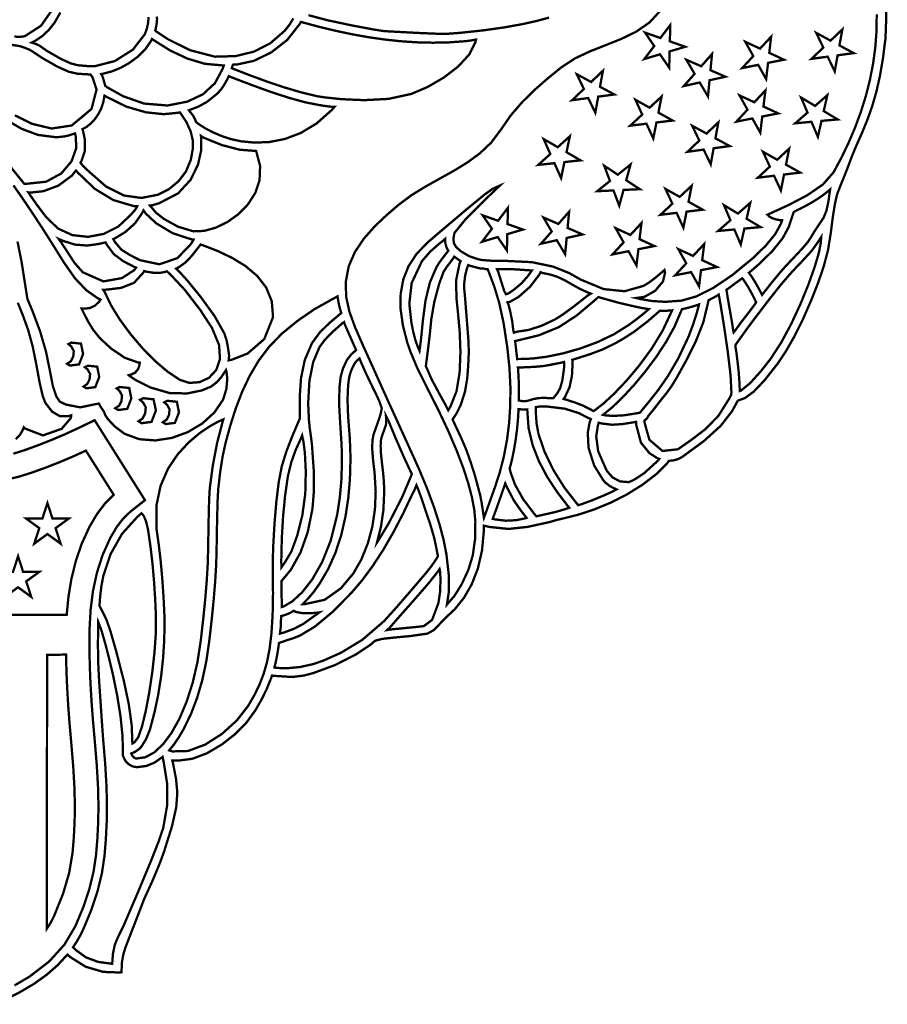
# Model space of a CAD drawing. Extents: x 11.8 to 36.4, y 8.1 to 25.8.
# Tile 5 of 6: x 25.8 to 35, y 8.9 to 19.3. Entities that reach past the tile are written whole.
import ezdxf

# ---------------------------------------------------------------- set-up
doc = ezdxf.new("R2010")
doc.units = 0
doc.header["$LTSCALE"] = 0.1
doc.layers.add('FOREGROUND', color=7, linetype='CONTINUOUS')

msp = doc.modelspace()

# ---------------------------------------------------------------- linework, layer by layer
at = {"layer": 'FOREGROUND', "linetype": 'CONTINUOUS', "const_width": 0.024547}
for points in [[(25.733642, 19.112643), (25.794344, 19.108504), (25.845276, 19.115993), (26.017675, 19.227767), (26.135811, 19.396137), (26.181692, 19.581883), (26.137321, 19.745782), (26.122289, 19.776479), (26.07972, 19.769112), (25.902883, 19.76428), (25.674528, 19.79511)], [(25.563439, 8.877941), (25.781004, 8.987272), (25.943948, 9.082885), (26.077591, 9.179014), (26.19522, 9.282015), (26.296834, 9.391889), (26.325849, 9.366462), (26.491164, 9.263328), (26.675506, 9.209005), (26.849452, 9.202264), (26.869623, 9.204763), (26.870928, 9.229539), (26.875054, 9.3115), (26.88843, 9.391299), (26.912553, 9.469407), (27.012554, 9.727481), (27.078554, 9.898), (27.110552, 9.981408), (27.202369, 10.182704), (27.272405, 10.350446), (27.321553, 10.484409), (27.405834, 10.753832), (27.450034, 10.95116), (27.461594, 11.106776), (27.447954, 11.251064), (27.416554, 11.414408), (27.408333, 11.448436), (27.477016, 11.4467), (27.621331, 11.465741), (27.774077, 11.522863), (27.935253, 11.618066), (28.076306, 11.728447), (28.194239, 11.848757), (28.289052, 11.978995), (28.353934, 12.092077), (28.4089, 12.204487), (28.45395, 12.316224), (28.464519, 12.346598), (28.491211, 12.343147), (28.68149, 12.331295), (28.803763, 12.346675), (28.901972, 12.372999), (29.134239, 12.458295), (29.358458, 12.572858), (29.507798, 12.672621), (29.557187, 12.715425), (29.632915, 12.73518), (29.777285, 12.75052), (29.930822, 12.764983), (30.113626, 12.791153), (30.182647, 12.830338), (30.245253, 12.896367), (30.294716, 12.949194), (30.402272, 13.04938), (30.498873, 13.170033), (30.58126, 13.312926), (30.646172, 13.479835), (30.690351, 13.672533), (30.710536, 13.892796), (30.710536, 13.892796), (30.709045, 13.933778), (30.772475, 13.919683), (30.969694, 13.899127), (31.171532, 13.920238), (31.404433, 13.971367), (31.439613, 13.981433), (31.477651, 13.992962), (31.545391, 14.008956), (31.711509, 14.050467), (31.883169, 14.106958), (32.056094, 14.178383), (32.226005, 14.2647), (32.388623, 14.365865), (32.539668, 14.481833), (32.570777, 14.512619), (32.61984, 14.562044), (32.650941, 14.591848), (32.67048, 14.620269), (32.711334, 14.623821), (32.756817, 14.634504), (32.79615, 14.652754), (32.823241, 14.670006), (33.0435, 14.831647), (33.21871, 14.990347), (33.339591, 15.145524), (33.40016, 15.25708), (33.473993, 15.28413), (33.477505, 15.285905), (33.570036, 15.35343), (33.684142, 15.473396), (33.819821, 15.645802), (33.910587, 15.780729), (34.000693, 15.938361), (34.090206, 16.118673), (34.179195, 16.321638), (34.251407, 16.504969), (34.311439, 16.679861), (34.357438, 16.856584), (34.387552, 17.045409), (34.407961, 17.207631), (34.42948, 17.339853), (34.452553, 17.441408), (34.46059, 17.463593), (34.47685, 17.50489), (34.501554, 17.56641), (34.558109, 17.706667), (34.604664, 17.831816), (34.648553, 17.939409), (34.715648, 18.089609), (34.774173, 18.232926), (34.824908, 18.37648), (34.868634, 18.527386), (34.90613, 18.692765), (34.938176, 18.879732), (34.965553, 19.095408), (34.972547, 19.29345), (34.970328, 19.517431)], [(32.586413, 19.394362), (32.467775, 19.264018), (32.32613, 19.165541), (32.168839, 19.088508), (32.003261, 19.022496), (31.836757, 18.957082), (31.676687, 18.881845), (31.530413, 18.786362), (31.386996, 18.669684), (31.247702, 18.547901), (31.116117, 18.418558), (30.995826, 18.279197), (30.890413, 18.127362), (30.788243, 17.990656), (30.666867, 17.875538), (30.531107, 17.776513), (30.385789, 17.688083), (30.235736, 17.60475), (30.085773, 17.521017), (29.940724, 17.431387), (29.805413, 17.330362), (29.676257, 17.219056), (29.551256, 17.100567), (29.438068, 16.972762), (29.344351, 16.833509), (29.277765, 16.680676), (29.245966, 16.512132), (29.250677, 16.356028), (29.284396, 16.201829), (29.344104, 16.036505), (29.426782, 15.847026), (29.529413, 15.620362), (29.611917, 15.436674), (29.692405, 15.258938), (29.770541, 15.087346), (29.845989, 14.92209), (29.918413, 14.763362), (30.021005, 14.536992), (30.10882, 14.325066), (30.181913, 14.127862), (30.240339, 13.945659), (30.284154, 13.778733), (30.313413, 13.627362), (30.313413, 13.627362), (30.33782, 13.413547), (30.339339, 13.23751), (30.318413, 13.098362), (30.398746, 13.191325), (30.473746, 13.312066), (30.543413, 13.460362), (30.591809, 13.61716), (30.616427, 13.79018), (30.619413, 13.980362), (30.608413, 14.099803), (30.583228, 14.234707), (30.543596, 14.385109), (30.489255, 14.551043), (30.419945, 14.732542), (30.335404, 14.929643), (30.235371, 15.142377), (30.119585, 15.370781), (30.002856, 15.605771), (29.932542, 15.773279), (29.899455, 15.868113), (29.851819, 16.052401), (29.827422, 16.225649), (29.828049, 16.388086), (29.855479, 16.539945), (29.911495, 16.681457), (29.997879, 16.812852), (30.116413, 16.934362), (30.116413, 16.934362), (30.218413, 17.022362), (30.52579, 17.282012), (30.719248, 17.440992), (30.800778, 17.499347), (30.879052, 17.534431), (30.799413, 17.458362), (30.694339, 17.35751), (30.507487, 17.168214), (30.398413, 17.033362), (30.386736, 16.974107), (30.392392, 16.923963), (30.416413, 16.882362), (30.469669, 16.836637), (30.555286, 16.786499), (30.661413, 16.751362), (30.700502, 16.745808), (30.79253, 16.738765), (30.938413, 16.737362), (31.2195, 16.723567), (31.444345, 16.676353), (31.615413, 16.607362), (31.735412, 16.539362), (31.978931, 16.438658), (32.200894, 16.415732), (32.400413, 16.472362), (32.458218, 16.507044), (32.525791, 16.557242), (32.603134, 16.622955), (32.622413, 16.640362), (32.629443, 16.611913), (32.607435, 16.517754), (32.523564, 16.419682), (32.40994, 16.356036), (32.323619, 16.344437), (32.378155, 16.331852), (32.488278, 16.312525), (32.633279, 16.303567), (32.804413, 16.316362), (32.962303, 16.361472), (33.140538, 16.450737), (33.33921, 16.584815), (33.558413, 16.764362), (33.698176, 16.8998), (33.797807, 17.022091), (33.857625, 17.131394), (33.869413, 17.167362), (33.840327, 17.169691), (33.795186, 17.178991), (33.758492, 17.192689), (33.733272, 17.208101), (33.713988, 17.226057), (33.754604, 17.244244), (33.945369, 17.331781), (34.137239, 17.432488), (34.302993, 17.546853), (34.415413, 17.675362), (34.498657, 17.830389), (34.57491, 17.988797), (34.643666, 18.150333), (34.704417, 18.314743), (34.756656, 18.481774), (34.799876, 18.651172), (34.833569, 18.822683), (34.857227, 18.996054), (34.870344, 19.171031), (34.872413, 19.347362)], [(27.156694, 19.319546), (27.151532, 19.25346), (27.136421, 19.189777), (27.117926, 19.138358), (26.991052, 18.974184), (26.799238, 18.853098), (26.585697, 18.798257), (26.526949, 18.79843), (26.468335, 18.80352), (26.40972, 18.808609), (26.332944, 18.827858), (26.223012, 18.878522), (26.079926, 18.960603), (26.041864, 18.987414), (26.003996, 19.014535), (25.962292, 19.034575), (25.917688, 19.048499), (25.930844, 19.054745), (25.943815, 19.061333), (25.956603, 19.068262), (26.031907, 19.118945), (26.100115, 19.182797), (26.161228, 19.259819), (26.22264, 19.367793)], [(27.243058, 19.32375), (27.246666, 19.300574), (27.244114, 19.263976), (27.238958, 19.226818), (27.231227, 19.190342), (27.227675, 19.177107), (27.23982, 19.165316), (27.362203, 19.083904), (27.597512, 18.967721), (27.86082, 18.899317), (28.078492, 18.905551), (28.273945, 18.952942), (28.447086, 19.04177), (28.59782, 19.172316), (28.651281, 19.238949), (28.690811, 19.305348)], [(28.851023, 19.338913), (29.053074, 19.285181), (29.309153, 19.230721), (29.536746, 19.188103), (29.653337, 19.169897), (30.008644, 19.150998), (30.214091, 19.142407), (30.339739, 19.14298), (30.45565, 19.151571), (30.706378, 19.178425), (30.925979, 19.209542), (31.114694, 19.243398), (31.272764, 19.278467), (31.40043, 19.313226)], [(25.740227, 18.278476), (25.920723, 18.188732), (26.129491, 18.13878), (26.342435, 18.170764), (26.552065, 18.345616), (26.605472, 18.550912), (26.560435, 18.685764), (26.540435, 18.710764), (26.404435, 18.718764), (26.309065, 18.74069), (26.184805, 18.796838), (26.031435, 18.884764), (25.917435, 18.960764), (25.886842, 18.976838), (25.845361, 18.993357), (25.793435, 19.010764), (25.65866, 19.032932)], [(25.650545, 18.229741), (25.812292, 18.135292), (25.984673, 18.071003), (26.169597, 18.047265), (26.221358, 18.049528), (26.271462, 18.056317), (26.319907, 18.067633), (26.376953, 18.087646), (26.383646, 18.066767), (26.39153, 17.933644), (26.340127, 17.790749), (26.232191, 17.663033), (26.070475, 17.575445), (25.85773, 17.552936), (25.837948, 17.554465), (25.81313, 17.585608), (25.686788, 17.743207)], [(25.76818, 16.941907), (25.81168, 16.72407), (25.852112, 16.466257), (25.873112, 16.334257), (25.925112, 16.210257), (26.007408, 15.990998), (26.070149, 15.775517), (26.113112, 15.564257), (26.142741, 15.411591), (26.177482, 15.305591), (26.217111, 15.246257), (26.28126, 15.215998), (26.432297, 15.186183), (26.629112, 15.227257), (26.639371, 15.209665), (26.647852, 15.195183), (26.654111, 15.184257), (26.683112, 15.142257), (26.699112, 15.101257), (26.727556, 15.06048), (26.798001, 14.984368), (26.903112, 14.906257), (27.05829, 14.849012), (27.228249, 14.836094), (27.402913, 14.862727), (27.572208, 14.924135), (27.726056, 15.015543), (27.854383, 15.132176), (27.947112, 15.269257), (27.947112, 15.269257), (27.981263, 15.381013), (27.990792, 15.488319), (27.983308, 15.561236), (27.977333, 15.581551), (27.962993, 15.558846), (27.929741, 15.509557), (27.883362, 15.455794), (27.820784, 15.407077), (27.722315, 15.365951), (27.566986, 15.333816), (27.381112, 15.337257), (27.173912, 15.397805), (27.021901, 15.474642), (26.960112, 15.515257), (26.946755, 15.526779), (26.973602, 15.533844), (27.016394, 15.555755), (27.046371, 15.592406), (27.061209, 15.638406), (27.064112, 15.660257), (27.042839, 15.662427), (26.904426, 15.71163), (26.759173, 15.809476), (26.64056, 15.919219), (26.570422, 16.006608), (26.514807, 16.097211), (26.461704, 16.202048), (26.447112, 16.232257), (26.465926, 16.23105), (26.530662, 16.237054), (26.589109, 16.2631), (26.635214, 16.308562), (26.648112, 16.327257), (26.619121, 16.341104), (26.497635, 16.425907), (26.376671, 16.553742), (26.257112, 16.724257), (26.143068, 16.907957), (26.032909, 17.081039), (25.926593, 17.24348), (25.82408, 17.395253), (25.725329, 17.536336)], [(25.74914, 14.847951), (25.795563, 14.896971), (25.827333, 14.953865), (25.835112, 14.976257), (25.849436, 14.961666), (26.037387, 14.889304), (26.236336, 14.95959), (26.334407, 15.074783), (26.337112, 15.102257), (26.305696, 15.092202), (26.216673, 15.09292), (26.135425, 15.140389), (26.062112, 15.235257), (26.035075, 15.30785), (26.003815, 15.441331), (25.968112, 15.635257), (25.929852, 15.826887), (25.881371, 16.004294), (25.823112, 16.165257), (25.771111, 16.293257)], [(25.736076, 9.065257), (25.894667, 9.158194), (26.102065, 9.317929), (26.26416, 9.496058), (26.380954, 9.69258), (26.464209, 9.891758), (26.528535, 10.084072), (26.573932, 10.269523), (26.600401, 10.448111), (26.614522, 10.621963), (26.622994, 10.794433), (26.625818, 10.96552), (26.621256, 11.167044), (26.607567, 11.404095), (26.584753, 11.676676), (26.56746, 11.871717), (26.552748, 12.06697), (26.541229, 12.262407), (26.533517, 12.457997), (26.530222, 12.653711), (26.531958, 12.849519), (26.542886, 13.047529), (26.568132, 13.243958), (26.609909, 13.436985), (26.670433, 13.624789), (26.751919, 13.80555), (26.81891, 13.918934), (26.889718, 14.011085), (26.964345, 14.082002), (27.118726, 14.203635), (26.585317, 15.050133), (26.407848, 14.964857), (26.272893, 14.902604), (26.130858, 14.842139), (25.981742, 14.783464), (25.838526, 14.731668), (25.723154, 14.695238)], [(25.680347, 14.428205), (25.782714, 14.452435), (25.912679, 14.492917), (26.070241, 14.549652), (26.217408, 14.607442), (26.3582, 14.666993), (26.492618, 14.728303), (26.787537, 14.260281), (26.695303, 14.16848), (26.609642, 14.055631), (26.530556, 13.921733), (26.449574, 13.745246), (26.386518, 13.561775), (26.339819, 13.373192), (26.307912, 13.181372), (26.289228, 12.988189), (21.842745, 12.988189)]]:
    msp.add_lwpolyline(points, dxfattribs=at)
for points in [[(28.946684, 18.480045), (29.024395, 18.468323), (29.201508, 18.449525), (29.439187, 18.439095), (29.698594, 18.452472), (29.940893, 18.5051), (30.112413, 18.578044), (30.283933, 18.677532), (30.437693, 18.795548), (30.555933, 18.924076), (30.620893, 19.0551), (30.626468, 19.080901), (30.593855, 19.074727), (30.553352, 19.068207), (30.515883, 19.063471), (30.342831, 19.051144), (30.169946, 19.047353), (29.997343, 19.051541), (29.825139, 19.063151), (29.653452, 19.081629), (29.482398, 19.106416), (29.312094, 19.136957), (29.142657, 19.172697), (28.974204, 19.213078), (28.806851, 19.257544), (28.771195, 19.267448), (28.757329, 19.243677), (28.626194, 19.077095), (28.457683, 18.944961), (28.272106, 18.855217), (28.089773, 18.815807), (28.050861, 18.814878), (28.049101, 18.810041), (28.046624, 18.802319), (28.044477, 18.794699), (28.040746, 18.783435), (28.038767, 18.777937), (28.054599, 18.771121), (28.228118, 18.703105), (28.412214, 18.635724), (28.59876, 18.573243), (28.779626, 18.519929)], [(32.684871, 19.234389), (32.680681, 19.061718), (32.843267, 19.004162), (32.677888, 18.955266), (32.673697, 18.782596), (32.575643, 18.924253), (32.409984, 18.874798), (32.515022, 19.012264), (32.417247, 19.15448), (32.579833, 19.097203)], [(34.508414, 19.188687), (34.477405, 19.018811), (34.629375, 18.936946), (34.458129, 18.914035), (34.4274, 18.744158), (34.352532, 18.899506), (34.181286, 18.876316), (34.306438, 18.99562), (34.231571, 19.151527), (34.383541, 19.069383)], [(26.698461, 18.589391), (26.692727, 18.607555), (26.684653, 18.637404), (26.676392, 18.667096), (26.666392, 18.694744), (26.662944, 18.702111), (26.659182, 18.709102), (26.655067, 18.71567), (26.680935, 18.72035), (26.77119, 18.744727), (26.860456, 18.781459), (26.948733, 18.830546), (27.046092, 18.901662), (27.124034, 18.9802), (27.182559, 19.06616), (27.19297, 19.087188), (27.212765, 19.073215), (27.385389, 18.965088), (27.568236, 18.879198), (27.753741, 18.823887), (27.934343, 18.8075), (27.953623, 18.807364), (27.942725, 18.772851), (27.859836, 18.618628), (27.734489, 18.502098), (27.566914, 18.423356), (27.357343, 18.3825), (27.108229, 18.402895), (26.886344, 18.481288), (26.722075, 18.573043)], [(33.753787, 19.111436), (33.733394, 18.939883), (33.890113, 18.867518), (33.721102, 18.83399), (33.700709, 18.662437), (33.616343, 18.812755), (33.447053, 18.778947), (33.564383, 18.906075), (33.479738, 19.056952), (33.636457, 18.984587)], [(33.127144, 18.927915), (33.110942, 18.756083), (33.269337, 18.68735), (33.100885, 18.64991), (33.084682, 18.477798), (32.996684, 18.626161), (32.828232, 18.588442), (32.942489, 18.718084), (32.854771, 18.867006), (33.012887, 18.798273)], [(31.971414, 18.750687), (31.940405, 18.580811), (32.092375, 18.498946), (31.921129, 18.476035), (31.8904, 18.306158), (31.815532, 18.461506), (31.644286, 18.438316), (31.769438, 18.55762), (31.694571, 18.713527), (31.846541, 18.631383)], [(29.12783, 18.369456), (29.10031, 18.369456), (29.085416, 18.370428), (29.045888, 18.374646), (28.975441, 18.385335), (28.822071, 18.41515), (28.643812, 18.463854), (28.440441, 18.530335), (28.266803, 18.593454), (28.121039, 18.648219), (28.028624, 18.683923), (28.00671, 18.693784), (27.997944, 18.672965), (27.960298, 18.604897), (27.925818, 18.553386), (27.883989, 18.507512), (27.774958, 18.420089), (27.683214, 18.369919), (27.613347, 18.343154), (27.583289, 18.3318), (27.59652, 18.315261), (27.61431, 18.294505), (27.630978, 18.271384), (27.649446, 18.234219), (27.661023, 18.206102), (27.692448, 18.182947), (27.761039, 18.138559), (27.835525, 18.100466), (27.919035, 18.063865), (28.018601, 18.029369), (28.141377, 18.002551), (28.28266, 17.989406), (28.437746, 17.995933), (28.601932, 18.028127), (28.770513, 18.091985), (28.938787, 18.193506), (29.102049, 18.338685)], [(33.693342, 18.543459), (33.67239, 18.371627), (33.82883, 18.298982), (33.65954, 18.266013), (33.638867, 18.09446), (33.554781, 18.245058), (33.38549, 18.211529), (33.5031, 18.338378), (33.419013, 18.489255), (33.575453, 18.416611)], [(26.689887, 18.487004), (26.676169, 18.414304), (26.655632, 18.351668), (26.625441, 18.292996), (26.588255, 18.238724), (26.546777, 18.193356), (26.49614, 18.153456), (26.455788, 18.132725), (26.461971, 18.116236), (26.483071, 18.014203), (26.479958, 17.897651), (26.447543, 17.798813), (26.435176, 17.77614), (26.45196, 17.755528), (26.468382, 17.736632), (26.487118, 17.718643), (26.504962, 17.701054), (26.70595, 17.524478), (26.898118, 17.429066), (27.081424, 17.403763), (27.255822, 17.437517), (27.373328, 17.49674), (27.47511, 17.58177), (27.552189, 17.682408), (27.60474, 17.808131), (27.625586, 17.924384), (27.626356, 18.008748), (27.603529, 18.106164), (27.558218, 18.206412), (27.49818, 18.297492), (27.488484, 18.309832), (27.469092, 18.305425), (27.316577, 18.290662), (27.130694, 18.310059), (26.924278, 18.369449), (26.710161, 18.474664)], [(32.592647, 18.476884), (32.559124, 18.307287), (32.709977, 18.223187), (32.538452, 18.202791), (32.504929, 18.033194), (32.432576, 18.189659), (32.26105, 18.168983), (32.387878, 18.286611), (32.315246, 18.443356), (32.465819, 18.359256)], [(34.34928, 18.491946), (34.311008, 18.323467), (34.459067, 18.234896), (34.287262, 18.219529), (34.24899, 18.051049), (34.180827, 18.20975), (34.009023, 18.194103), (34.139203, 18.30782), (34.07104, 18.4668), (34.219379, 18.378229)], [(33.194414, 18.204687), (33.163405, 18.034811), (33.315375, 17.952946), (33.144129, 17.930035), (33.1134, 17.760158), (33.038532, 17.915506), (32.867286, 17.892316), (32.992438, 18.01162), (32.917571, 18.167527), (33.069541, 18.085383)], [(27.170518, 17.323039), (27.203059, 17.286241), (27.235583, 17.246837), (27.319879, 17.181319), (27.469953, 17.098689), (27.633583, 17.049837), (27.746624, 17.055054), (27.868949, 17.088904), (27.992361, 17.148689), (28.108661, 17.231708), (28.209653, 17.335262), (28.287138, 17.456652), (28.33292, 17.593177), (28.338801, 17.742139), (28.296583, 17.900837), (28.123182, 17.91414), (27.932867, 17.963702), (27.737467, 18.043004), (27.711964, 18.06066), (27.715887, 18.029272), (27.714905, 17.910108), (27.680983, 17.757722), (27.603019, 17.596845), (27.469914, 17.452208), (27.270568, 17.348542), (27.197983, 17.326962)], [(31.620951, 18.056849), (31.585472, 17.88781), (31.734928, 17.801754), (31.563403, 17.783593), (31.527925, 17.614555), (31.457247, 17.771858), (31.285443, 17.753418), (31.413668, 17.86937), (31.34327, 18.026953), (31.492726, 17.941176)], [(33.944647, 17.925884), (33.911124, 17.756287), (34.061977, 17.672187), (33.890452, 17.651791), (33.856929, 17.482194), (33.784576, 17.638659), (33.61305, 17.617983), (33.739878, 17.735611), (33.667246, 17.892356), (33.817819, 17.808256)], [(32.263876, 17.757753), (32.218062, 17.59123), (32.36221, 17.496233), (32.189847, 17.48841), (32.144032, 17.321886), (32.083132, 17.483101), (31.910769, 17.474998), (32.045698, 17.583127), (31.984798, 17.744901), (32.128947, 17.649904)], [(26.387769, 17.693693), (26.371279, 17.675142), (26.364374, 17.665826), (26.353815, 17.651594), (26.344484, 17.640102), (26.201098, 17.534263), (26.042598, 17.475144), (25.911635, 17.460779), (25.882778, 17.46284), (25.904889, 17.429299), (25.963945, 17.34394), (26.014076, 17.277331), (26.067348, 17.206316), (26.195799, 17.08075), (26.349077, 17.010119), (26.514958, 16.991685), (26.681217, 17.022707), (26.83563, 17.100445), (26.965971, 17.222159), (26.989426, 17.248908), (27.009882, 17.271404), (27.023386, 17.291651), (27.037119, 17.315192), (26.999845, 17.317154), (26.782099, 17.381476), (26.58626, 17.500749), (26.412503, 17.666897)], [(32.911647, 17.532884), (32.878124, 17.363287), (33.028977, 17.279187), (32.857452, 17.258791), (32.823929, 17.089194), (32.751576, 17.245659), (32.58005, 17.224983), (32.706878, 17.342611), (32.634246, 17.499356), (32.784819, 17.415256)], [(34.17081, 16.979066), (34.139434, 16.933581), (34.081234, 16.865388), (33.996208, 16.774485), (33.996017, 16.774286), (33.907744, 16.681455), (33.907382, 16.681065), (33.841748, 16.606546), (33.758321, 16.50518), (33.657101, 16.376969), (33.645557, 16.400313), (33.630966, 16.428641), (33.612978, 16.461973), (33.581402, 16.517236), (33.554199, 16.560814), (33.531368, 16.592707), (33.51757, 16.610858), (33.550676, 16.638601), (33.584165, 16.667297), (33.618036, 16.696945), (33.767228, 16.841749), (33.875049, 16.975689), (33.941501, 17.098764), (33.942387, 17.101042), (33.990535, 17.247951), (33.992846, 17.253574), (34.003883, 17.26139), (34.074308, 17.296118), (34.132149, 17.326338), (34.182746, 17.354841), (34.250278, 17.396634), (34.310634, 17.438648), (34.363811, 17.480884), (34.378629, 17.494085), (34.374923, 17.466621), (34.360366, 17.36671), (34.339531, 17.268143), (34.308896, 17.192705), (34.261546, 17.122602), (34.213814, 17.051759)], [(30.964872, 17.299389), (30.960681, 17.126718), (31.123267, 17.069162), (30.957888, 17.020266), (30.953697, 16.847596), (30.855643, 16.989253), (30.689984, 16.939798), (30.795022, 17.077264), (30.697247, 17.21948), (30.859833, 17.162203)], [(33.53228, 17.351946), (33.494008, 17.183467), (33.642067, 17.094896), (33.470262, 17.079529), (33.43199, 16.911049), (33.363827, 17.06975), (33.192023, 17.054103), (33.322203, 17.16782), (33.25404, 17.3268), (33.402379, 17.238229)], [(26.78357, 16.968634), (26.799998, 16.937146), (26.871141, 16.853877), (26.966858, 16.79486), (27.068176, 16.744218), (27.270177, 16.701365), (27.461262, 16.765578), (27.605753, 16.915588), (27.633734, 16.963157), (27.604985, 16.967264), (27.411408, 17.030372), (27.236831, 17.135835), (27.127195, 17.238331), (27.102553, 17.272557), (27.084755, 17.236962), (27.012464, 17.134574), (26.913278, 17.044719), (26.806843, 16.979586)], [(31.613144, 17.257915), (31.596942, 17.086083), (31.755337, 17.01735), (31.586885, 16.97991), (31.570682, 16.807798), (31.482684, 16.956161), (31.314232, 16.918442), (31.428489, 17.048084), (31.340771, 17.197006), (31.498887, 17.128273)], [(32.379787, 17.138436), (32.359394, 16.966883), (32.516113, 16.894518), (32.347102, 16.86099), (32.326709, 16.689437), (32.242343, 16.839755), (32.073053, 16.805947), (32.190383, 16.933075), (32.105738, 17.083953), (32.262457, 17.011587)], [(27.024453, 16.665333), (27.002117, 16.675486), (26.88937, 16.73341), (26.788834, 16.808551), (26.713773, 16.909004), (26.701589, 16.933372), (26.634579, 16.917127), (26.506441, 16.899697), (26.378305, 16.909494), (26.254859, 16.947586), (26.204094, 16.969922), (26.22643, 16.939463), (26.299479, 16.827927), (26.372056, 16.716049), (26.459949, 16.616599), (26.677987, 16.520034), (26.873872, 16.554721), (27.004147, 16.638936)], [(30.031806, 15.814085), (30.037803, 15.860137), (30.047784, 15.949378), (30.063635, 16.108186), (30.091922, 16.321005), (30.138057, 16.50954), (30.208635, 16.673186), (30.239016, 16.720951), (30.275829, 16.771286), (30.314049, 16.820592), (30.333288, 16.845175), (30.322599, 16.863345), (30.313465, 16.881856), (30.306232, 16.906375), (30.298016, 16.946714), (30.299085, 16.970229), (30.274502, 16.948852), (30.226766, 16.910827), (30.140432, 16.834249), (30.053253, 16.734017), (29.944628, 16.503188), (29.91961, 16.28186), (29.942095, 16.080959), (29.962313, 15.981072), (29.985315, 15.893606), (30.01264, 15.819562), (30.027699, 15.784625)], [(34.250453, 16.937148), (34.184873, 16.845485), (34.087123, 16.739188), (33.97333, 16.619822), (33.852671, 16.480334), (33.72392, 16.31712), (33.581386, 16.130216), (33.497348, 16.017474), (33.432945, 15.927838), (33.388457, 15.865206), (33.374828, 15.846277), (33.377099, 15.819776), (33.379085, 15.805357), (33.381842, 15.791595), (33.384386, 15.778216), (33.401328, 15.640326), (33.409511, 15.563609), (33.416204, 15.4769), (33.421015, 15.380617), (33.421772, 15.360173), (33.436916, 15.366231), (33.532038, 15.443676), (33.645512, 15.569529), (33.747386, 15.699216), (33.859997, 15.872047), (33.967026, 16.071001), (34.0645, 16.280878), (34.148446, 16.486475), (34.214889, 16.672592), (34.259855, 16.824028), (34.279373, 16.925581), (34.284239, 16.989254)], [(27.448008, 16.655245), (27.476966, 16.628628), (27.564832, 16.532633), (27.707468, 16.358097), (27.855772, 16.153544), (27.960646, 15.967496), (27.984118, 15.893579), (27.999124, 15.814756), (28.010526, 15.73385), (28.005275, 15.68397), (28.042029, 15.691846), (28.20532, 15.756119), (28.382424, 15.908896), (28.475604, 16.141389), (28.462314, 16.309846), (28.403377, 16.454695), (28.307758, 16.5781), (28.184423, 16.682226), (28.042336, 16.769239), (27.890463, 16.841305), (27.737767, 16.900589), (27.708156, 16.911164), (27.674316, 16.866748), (27.614472, 16.790608), (27.548233, 16.720495), (27.473388, 16.667935)], [(33.044342, 16.916459), (33.02339, 16.744627), (33.17983, 16.671982), (33.01054, 16.639013), (32.989867, 16.46746), (32.905781, 16.618058), (32.73649, 16.584529), (32.8541, 16.711378), (32.770013, 16.862255), (32.926453, 16.789611)], [(30.395328, 16.782196), (30.384601, 16.764644), (30.350173, 16.717027), (30.313458, 16.669459), (30.282211, 16.620323), (30.234603, 16.490498), (30.183838, 16.299695), (30.153249, 16.122562), (30.138464, 15.975199), (30.120492, 15.823278), (30.101239, 15.671508), (30.094984, 15.622751), (30.100835, 15.611049), (30.154954, 15.485246), (30.239057, 15.328747), (30.301223, 15.216273), (30.331936, 15.155539), (30.355902, 15.195481), (30.419992, 15.356918), (30.452876, 15.555582), (30.461611, 15.773235), (30.453256, 15.991641), (30.43487, 16.192562), (30.41929, 16.340351), (30.415645, 16.531538), (30.452272, 16.708877), (30.463381, 16.734428)], [(30.725252, 14.056866), (30.745122, 14.111765), (30.779923, 14.209182), (30.827015, 14.340379), (30.878988, 14.500348), (30.921621, 14.66696), (30.954516, 14.840362), (30.977276, 15.020701), (30.989503, 15.208125), (30.9908, 15.402781), (30.98077, 15.604816), (30.959015, 15.814379), (30.918274, 16.081872), (30.871693, 16.294162), (30.819905, 16.466697), (30.763543, 16.614927), (30.748721, 16.650747), (30.726487, 16.650747), (30.705103, 16.656309), (30.681714, 16.655953), (30.657317, 16.660629), (30.568384, 16.684097), (30.54368, 16.692743), (30.530093, 16.656923), (30.510665, 16.579093), (30.50106, 16.49438), (30.502014, 16.435378), (30.504903, 16.408416), (30.509125, 16.363675), (30.514015, 16.301379), (30.533751, 16.053931), (30.547453, 15.874766), (30.549856, 15.762651), (30.543804, 15.627064), (30.532969, 15.490229), (30.51033, 15.355041), (30.465028, 15.212057), (30.420147, 15.121329), (30.395459, 15.085772), (30.378166, 15.056127), (30.392001, 15.027654), (30.469957, 14.861364), (30.521236, 14.741818), (30.548014, 14.667378), (30.571314, 14.60099), (30.614589, 14.46579), (30.670904, 14.25573), (30.682529, 14.196813), (30.69382, 14.126425), (30.703019, 14.065512), (30.71043, 14.01734)], [(27.829535, 16.025653), (27.704065, 16.21789), (27.541636, 16.429537), (27.399362, 16.581219), (27.350716, 16.62775), (27.329566, 16.61929), (27.290718, 16.612607), (27.216199, 16.610267), (27.130753, 16.62352), (27.109603, 16.629865), (27.101143, 16.612945), (27.003001, 16.505169), (26.866882, 16.45163), (26.718323, 16.433167), (26.676022, 16.431052), (26.695057, 16.401442), (26.760048, 16.265218), (26.851517, 16.116939), (26.963221, 15.964689), (27.088918, 15.816551), (27.222365, 15.68061), (27.357318, 15.56495), (27.487535, 15.477653), (27.58988, 15.445254), (27.697599, 15.453114), (27.796771, 15.499216), (27.873472, 15.58154), (27.913781, 15.698066), (27.903776, 15.846777)], [(31.218229, 16.635992), (31.180474, 16.638089), (31.073854, 16.645557), (30.98895, 16.650523), (30.886822, 16.648577), (30.849067, 16.648577), (30.861652, 16.621309), (30.924577, 16.419948), (30.943455, 16.38429), (30.970722, 16.39268), (31.028752, 16.432819), (31.107002, 16.4979), (31.180474, 16.581456)], [(31.843288, 16.390583), (31.806901, 16.404414), (31.726508, 16.441276), (31.647571, 16.485603), (31.568514, 16.531116), (31.488413, 16.568587), (31.408777, 16.593938), (31.331495, 16.608724), (31.31052, 16.617114), (31.295837, 16.589846), (31.198648, 16.462592), (31.078424, 16.356418), (30.987503, 16.304584), (30.960235, 16.298292), (30.968625, 16.279414), (30.986795, 16.212333), (31.009755, 16.09963), (31.021063, 16.00464), (31.027355, 15.977372), (31.06523, 15.988056), (31.184144, 16.006052), (31.31849, 16.04947), (31.467901, 16.119414), (31.549372, 16.171831), (31.663233, 16.254948), (31.8089, 16.369546)], [(33.356434, 15.980127), (33.369764, 15.99568), (33.43737, 16.089683), (33.508782, 16.180967), (33.578613, 16.273405), (33.594166, 16.297845), (33.585252, 16.319447), (33.557362, 16.375508), (33.508563, 16.463538), (33.460831, 16.536808), (33.448097, 16.552877), (33.420158, 16.533535), (33.294631, 16.441412), (33.279803, 16.431976), (33.282445, 16.413887), (33.298266, 16.318663), (33.321706, 16.184482), (33.340462, 16.076106), (33.351355, 16.002254)], [(27.971328, 14.804368), (27.941439, 14.666522), (27.915924, 14.505179), (27.894783, 14.320341), (27.88841, 14.200569), (27.882546, 13.978707), (27.87719, 13.654754), (27.872625, 13.509562), (27.862582, 13.342437), (27.84706, 13.153379), (27.82606, 12.942388), (27.799582, 12.709464), (27.768572, 12.497385), (27.726062, 12.298603), (27.672053, 12.113117), (27.606544, 11.940928), (27.529536, 11.782036), (27.4792, 11.695716), (27.427661, 11.619739), (27.374919, 11.554107), (27.384354, 11.551193), (27.399686, 11.54632), (27.409139, 11.543452), (27.575268, 11.548054), (27.755937, 11.615207), (27.93387, 11.728333), (28.091789, 11.870852), (28.212417, 12.026186), (28.275984, 12.135768), (28.330209, 12.246024), (28.37538, 12.362223), (28.411786, 12.489632), (28.439715, 12.633518), (28.459454, 12.799149), (28.471292, 12.991792), (28.475517, 13.216715), (28.472417, 13.479186), (28.473065, 13.580575), (28.479269, 13.748964), (28.491417, 13.957686), (28.509899, 14.180075), (28.535102, 14.389464), (28.567417, 14.559186), (28.616671, 14.718408), (28.679012, 14.879372), (28.746635, 15.038284), (28.760417, 15.070186), (28.759636, 15.105343), (28.758756, 15.301898), (28.772441, 15.497887), (28.812168, 15.688315), (28.889417, 15.868186), (28.971238, 15.979578), (29.071541, 16.078248), (29.179417, 16.169186), (29.198858, 16.185091), (29.190644, 16.211103), (29.181332, 16.244531), (29.171818, 16.285151), (29.164633, 16.326101), (29.159157, 16.361695), (29.100174, 16.329672), (28.914656, 16.225672), (28.739359, 16.105537), (28.574417, 15.971186), (28.439698, 15.834729), (28.325301, 15.683974), (28.228745, 15.521454), (28.147551, 15.3497), (28.079237, 15.171246), (28.021322, 14.988625), (27.971328, 14.804368)], [(31.922805, 16.354797), (31.901845, 16.33459), (31.693681, 16.159439), (31.505638, 16.036565), (31.292146, 15.949297), (31.071403, 15.895569), (31.039856, 15.888921), (31.041975, 15.876739), (31.048166, 15.829103), (31.052594, 15.781425), (31.058818, 15.73406), (31.062631, 15.698252), (31.100768, 15.698403), (31.227687, 15.703176), (31.380327, 15.72311), (31.550525, 15.758412), (31.730121, 15.809288), (31.910953, 15.875947), (32.084861, 15.958594), (32.243682, 16.057439), (32.332132, 16.123151), (32.398188, 16.175584), (32.438983, 16.210196), (32.45786, 16.226976), (32.401734, 16.235064), (32.31731, 16.252272), (32.142565, 16.292607), (31.952441, 16.345313)], [(33.197967, 16.380313), (33.18507, 16.37081), (33.161695, 16.357785), (33.124508, 16.338553), (33.098187, 16.324653), (33.090042, 16.319902), (33.087327, 16.302932), (33.034891, 16.087297), (32.955139, 15.884301), (32.856948, 15.688217), (32.749195, 15.493317), (32.70124, 15.415231), (32.645229, 15.336977), (32.58394, 15.261558), (32.495267, 15.146686), (32.473767, 15.122429), (32.453032, 15.096584), (32.438839, 15.070105), (32.410625, 15.045921), (32.41264, 15.023753), (32.463287, 14.843304), (32.602303, 14.724304), (32.766146, 14.742612), (32.903884, 14.838569), (33.052549, 14.951972), (33.194341, 15.095471), (33.311462, 15.281711), (33.331067, 15.31963), (33.33248, 15.348831), (33.323492, 15.528988), (33.293157, 15.782872), (33.254204, 16.048264), (33.219362, 16.262947), (33.201361, 16.364701)], [(31.971849, 15.107433), (31.993503, 15.102236), (32.072934, 15.095452), (32.194071, 15.102207), (32.339898, 15.125068), (32.362353, 15.129279), (32.374984, 15.144716), (32.458666, 15.245411), (32.554972, 15.366925), (32.659711, 15.516975), (32.768692, 15.70328), (32.877724, 15.933555), (32.924688, 16.057997), (32.963535, 16.178573), (32.984386, 16.255091), (32.988717, 16.275879), (32.963598, 16.267217), (32.923533, 16.25467), (32.872727, 16.24057), (32.825013, 16.229106), (32.808556, 16.225642), (32.798162, 16.201389), (32.730149, 16.041563), (32.64007, 15.87877), (32.534289, 15.71807), (32.419171, 15.564522), (32.301082, 15.423184), (32.186387, 15.299116), (32.08145, 15.197376), (31.992636, 15.123024)], [(32.704422, 16.213607), (32.689451, 16.212277), (32.655561, 16.210056), (32.621611, 16.209249), (32.587646, 16.209615), (32.574671, 16.209948), (32.559699, 16.196307), (32.447484, 16.098567), (32.304244, 15.988718), (32.192071, 15.9161), (32.101283, 15.864106), (31.96824, 15.799544), (31.827273, 15.746634), (31.688072, 15.702598), (31.646122, 15.690013), (31.650317, 15.660648), (31.642984, 15.520143), (31.616907, 15.398197), (31.570426, 15.298334), (31.554484, 15.275567), (31.585294, 15.266315), (31.677703, 15.236779), (31.763129, 15.20339), (31.845386, 15.161439), (31.870556, 15.146757), (31.895726, 15.163537), (31.979377, 15.228786), (32.090646, 15.3319), (32.219158, 15.466694), (32.354535, 15.626983), (32.486402, 15.806582), (32.604383, 15.999305), (32.698101, 16.198969)], [(28.568588, 13.072785), (28.568804, 13.098651), (28.567915, 13.140357), (28.566528, 13.182867), (28.565806, 13.226548), (28.565806, 13.22714), (28.564244, 13.345917), (28.664588, 13.466786), (28.767291, 13.650526), (28.843551, 13.866045), (28.893588, 14.113785), (28.908551, 14.296872), (28.906911, 14.522128), (28.887874, 14.792548), (28.876943, 14.881208), (28.863959, 14.97142), (28.855808, 15.055118), (28.847994, 15.231811), (28.861303, 15.46854), (28.901092, 15.665666), (28.96736, 15.823188), (29.019739, 15.895619), (29.100875, 15.980312), (29.212674, 16.079136), (29.228977, 16.089259), (29.237191, 16.061879), (29.343975, 15.819561), (29.355588, 15.791785), (29.337974, 15.77674), (29.307588, 15.750785), (29.25749, 15.68591), (29.216756, 15.59775), (29.192588, 15.511785), (29.179355, 15.394559), (29.175805, 15.217728), (29.189588, 14.979786), (29.202372, 14.784289), (29.2057, 14.593737), (29.199236, 14.408033), (29.182644, 14.227081), (29.155588, 14.050785), (29.086794, 13.775682), (28.995858, 13.547784), (28.892003, 13.365767), (28.784453, 13.228306), (28.682432, 13.134077), (28.595163, 13.081756)], [(26.293152, 15.647444), (26.33403, 15.674884), (26.358556, 15.723794), (26.364416, 15.782963), (26.337747, 15.831158), (26.308223, 15.855805), (26.340599, 15.871942), (26.440748, 15.861133), (26.463076, 15.751455), (26.420191, 15.641249), (26.324701, 15.628853)], [(26.467201, 15.406515), (26.507362, 15.433548), (26.531459, 15.481733), (26.537215, 15.540025), (26.511014, 15.587507), (26.482009, 15.611789), (26.513816, 15.627686), (26.612209, 15.617038), (26.634145, 15.508985), (26.592012, 15.400411), (26.498198, 15.388199)], [(29.392065, 15.704581), (29.366042, 15.682352), (29.350779, 15.66541), (29.334522, 15.639807), (29.317269, 15.605542), (29.301191, 15.567136), (29.289173, 15.530667), (29.281217, 15.496137), (29.272586, 15.431437), (29.267408, 15.354657), (29.265682, 15.265795), (29.267186, 15.178156), (29.2717, 15.085513), (29.279224, 14.987866), (29.28853, 14.865091), (29.294113, 14.744495), (29.295974, 14.626077), (29.290211, 14.422835), (29.272921, 14.225647), (29.244105, 14.034513), (29.197753, 13.831835), (29.136029, 13.644461), (29.058933, 13.472393), (28.966464, 13.31563), (28.907588, 13.233794), (28.848304, 13.162987), (28.78861, 13.103208), (28.813236, 13.103451), (29.022126, 13.148373), (29.194361, 13.270077), (29.325533, 13.426467), (29.411236, 13.575452), (29.479268, 13.744012), (29.527332, 13.920732), (29.55538, 14.105372), (29.563364, 14.297692), (29.551236, 14.497452), (29.535236, 14.631452), (29.526569, 14.746081), (29.528569, 14.835822), (29.541236, 14.900451), (29.586236, 15.027451), (29.602251, 15.072642), (29.615993, 15.117925), (29.623522, 15.153137), (29.627946, 15.179684), (29.621309, 15.19517), (29.602864, 15.249412), (29.569349, 15.321574), (29.523971, 15.414181), (29.464241, 15.538066), (29.408935, 15.661952)], [(31.558954, 15.667296), (31.536174, 15.660787), (31.396239, 15.633126), (31.348984, 15.625374), (31.298462, 15.619645), (31.246541, 15.615227), (31.101724, 15.608718), (31.070809, 15.608718), (31.072908, 15.582747), (31.078426, 15.482596), (31.080469, 15.381882), (31.081168, 15.284606), (31.081367, 15.259194), (31.113088, 15.25285), (31.153656, 15.251729), (31.192814, 15.260947), (31.233627, 15.273997), (31.294249, 15.285198), (31.352051, 15.286059), (31.411264, 15.284571), (31.445099, 15.282456), (31.488986, 15.336984), (31.518473, 15.390716), (31.540396, 15.468433), (31.554072, 15.561531), (31.55781, 15.591834), (31.560824, 15.618522), (31.560581, 15.64777)], [(26.804152, 15.176927), (26.84503, 15.204468), (26.869556, 15.253559), (26.875416, 15.312947), (26.848747, 15.361321), (26.819223, 15.386059), (26.851599, 15.402256), (26.951748, 15.391407), (26.974076, 15.281323), (26.931191, 15.170708), (26.835701, 15.158267)], [(27.049528, 15.038931), (27.093991, 15.068809), (27.12067, 15.122067), (27.127043, 15.186495), (27.098035, 15.238975), (27.065922, 15.265813), (27.101137, 15.283384), (27.210071, 15.271614), (27.234358, 15.152187), (27.187711, 15.032185), (27.083845, 15.018687)], [(27.307118, 15.028374), (27.348474, 15.05622), (27.373288, 15.105855), (27.379216, 15.1659), (27.352236, 15.21481), (27.322367, 15.239822), (27.355121, 15.256198), (27.456441, 15.245229), (27.479031, 15.133926), (27.435644, 15.022087), (27.339037, 15.009508)], [(29.576691, 13.753426), (29.619314, 13.922051), (29.644887, 14.097081), (29.653411, 14.278515), (29.651999, 14.353827), (29.647764, 14.430061), (29.640704, 14.507217), (29.640655, 14.50767), (29.62465, 14.641713), (29.619803, 14.692077), (29.616895, 14.737456), (29.615926, 14.777851), (29.617053, 14.816542), (29.620433, 14.847389), (29.626068, 14.870393), (29.670746, 14.996485), (29.673945, 15.013986), (29.674387, 15.032447), (29.676615, 15.049162), (29.672191, 15.095619), (29.703162, 15.033676), (29.773009, 14.864066), (29.867434, 14.647705), (29.935382, 14.502678), (29.947308, 14.480531), (29.928568, 14.436237), (29.843272, 14.234446), (29.702429, 13.96064), (29.598063, 13.787152), (29.591812, 13.777386), (29.582607, 13.762257)], [(31.075933, 15.139017), (31.077258, 15.167284), (31.084472, 15.166682), (31.107902, 15.164791), (31.142952, 15.162508), (31.165046, 15.16256), (31.170185, 15.164032), (31.170011, 15.15315), (31.183416, 14.965815), (31.226472, 14.785594), (31.294292, 14.612908), (31.381985, 14.448181), (31.484662, 14.291833), (31.597434, 14.144288), (31.614636, 14.123117), (31.576032, 14.109913), (31.483167, 14.082328), (31.389923, 14.060381), (31.293221, 14.03914), (31.266636, 14.033117), (31.242809, 14.059657), (31.125237, 14.215765), (31.039848, 14.36791), (30.993286, 14.49607), (30.982755, 14.541707), (30.991531, 14.569791), (31.007645, 14.633121), (31.027597, 14.730007), (31.048107, 14.85369), (31.060468, 14.948487), (31.0698, 15.043616)], [(32.115482, 14.318009), (32.078426, 14.334586), (32.041354, 14.355241), (32.007428, 14.381526), (31.977011, 14.411623), (31.878576, 14.570203), (31.818636, 14.758467), (31.810755, 14.918686), (31.828518, 15.018158), (31.842728, 15.062565), (31.810755, 15.076776), (31.716989, 15.125045), (31.568094, 15.172122), (31.388092, 15.194215), (31.337934, 15.195455), (31.308451, 15.195953), (31.282422, 15.192655), (31.261629, 15.188353), (31.261629, 15.174013), (31.261855, 15.1116), (31.267637, 15.017527), (31.288875, 14.903697), (31.353747, 14.714198), (31.446445, 14.522688), (31.565351, 14.333329), (31.708847, 14.150284), (31.742002, 14.160036), (31.851686, 14.20015), (31.987304, 14.256101), (32.070625, 14.29363)], [(27.326439, 12.905703), (27.322375, 12.713851), (27.309957, 12.522518), (27.288846, 12.33208), (27.258705, 12.142914), (27.219194, 11.955396), (27.169975, 11.769905), (27.12905, 11.671152), (27.085511, 11.601272), (27.062041, 11.572623), (27.039339, 11.556529), (27.020671, 11.543311), (27.000941, 11.532776), (26.973421, 11.521174), (26.979688, 11.50621), (26.995574, 11.484054), (27.013927, 11.471957), (27.02573, 11.468054), (27.121431, 11.481112), (27.217241, 11.532933), (27.311008, 11.620408), (27.400581, 11.740431), (27.483807, 11.889894), (27.558534, 12.065687), (27.62261, 12.264704), (27.673882, 12.483838), (27.710198, 12.719979), (27.710198, 12.719979), (27.73683, 12.953931), (27.757894, 13.164795), (27.773342, 13.352283), (27.783126, 13.516107), (27.787198, 13.655979), (27.792754, 13.980682), (27.798309, 14.204942), (27.805198, 14.328979), (27.837604, 14.571903), (27.883683, 14.81246), (27.945774, 15.049474), (27.94859, 15.058807), (27.892825, 15.034408), (27.805648, 14.986255), (27.698067, 14.913381), (27.581093, 14.814818), (27.465735, 14.689601), (27.363002, 14.536762), (27.283904, 14.355334), (27.23945, 14.144353), (27.24065, 13.902849), (27.264556, 13.735603), (27.284972, 13.558834), (27.301894, 13.372634), (27.315318, 13.177091), (27.32524, 12.972295), (27.32564, 12.950158), (27.326039, 12.927839)], [(32.569231, 14.639808), (32.544363, 14.650466), (32.464518, 14.700934), (32.373964, 14.813037), (32.323808, 15.001689), (32.322082, 15.032676), (32.285105, 15.026236), (32.178161, 15.00938), (32.07053, 15.002266), (31.963516, 15.014606), (31.926214, 15.023487), (31.916233, 14.986811), (31.900299, 14.87782), (31.921047, 14.720433), (32.012082, 14.514676), (32.072633, 14.44483), (32.152564, 14.402205), (32.24417, 14.39468), (32.301312, 14.419111), (32.40841, 14.489518), (32.542587, 14.611387)], [(28.78406, 14.889527), (28.757165, 14.826052), (28.715016, 14.734309), (28.668785, 14.603679), (28.632645, 14.45616), (28.603898, 14.254703), (28.582576, 14.037856), (28.568846, 13.805784), (28.562874, 13.558655), (28.56456, 13.491663), (28.601529, 13.544805), (28.670505, 13.660615), (28.731371, 13.827264), (28.78637, 14.043877), (28.817426, 14.275391), (28.822897, 14.507886), (28.812993, 14.703037), (28.797923, 14.822522)], [(28.49036, 12.432222), (28.516727, 12.427442), (28.618391, 12.423558), (28.761098, 12.436783), (28.902221, 12.468028), (29.012682, 12.506471), (29.195853, 12.588116), (29.419958, 12.723718), (29.653221, 12.924028), (29.77604, 13.059823), (29.939279, 13.248364), (30.101222, 13.438028), (30.146892, 13.49612), (30.185638, 13.55076), (30.208063, 13.584491), (30.223378, 13.610017), (30.216571, 13.642349), (30.204565, 13.705715), (30.182356, 13.808369), (30.143397, 13.941852), (30.086478, 14.110976), (30.044625, 14.235057), (30.015768, 14.312827), (29.995348, 14.362177), (29.975358, 14.312773), (29.960916, 14.285089), (29.94216, 14.247463), (29.919221, 14.200028), (29.858221, 14.070028), (29.750981, 13.863652), (29.641821, 13.67542), (29.530981, 13.505476), (29.418701, 13.353964), (29.305221, 13.221028), (29.102258, 13.016584), (28.921518, 12.866806), (28.763221, 12.771028), (28.698353, 12.745125), (28.63184, 12.723532), (28.565611, 12.701147), (28.538328, 12.690941), (28.533347, 12.652471), (28.523626, 12.588224), (28.512635, 12.527926), (28.500372, 12.471579)], [(30.936327, 14.380395), (30.926036, 14.350711), (30.880224, 14.219034), (30.83391, 14.088082), (30.808086, 14.02025), (30.803751, 14.005638), (30.824159, 14.000733), (30.942744, 13.985812), (31.053909, 13.991956), (31.144321, 14.010541), (31.161304, 14.016365), (31.154274, 14.026217), (31.104506, 14.090135), (31.027887, 14.199722), (30.949388, 14.349523)], [(26.08511, 14.173266), (26.138467, 14.008977), (26.31111, 14.008977), (26.171431, 13.907554), (26.224788, 13.743266), (26.08511, 13.844689), (25.945431, 13.743266), (25.998788, 13.907554), (25.85911, 14.008977), (26.031753, 14.008977)], [(26.637914, 13.103512), (26.636889, 13.08496), (26.662572, 13.034749), (26.688215, 12.984618), (26.712273, 12.93372), (26.752828, 12.816943), (26.81405, 12.602165), (26.895273, 12.288721), (26.947495, 12.041128), (26.977717, 11.821313), (26.985273, 11.62772), (26.991717, 11.631128), (26.999495, 11.635646), (27.009272, 11.64172), (27.047473, 11.693568), (27.087703, 11.809403), (27.127524, 11.973539), (27.164503, 12.17029), (27.196203, 12.38397), (27.220188, 12.598893), (27.234023, 12.799372), (27.235273, 12.96972), (27.226341, 13.163057), (27.214487, 13.346909), (27.198746, 13.526002), (27.178155, 13.705062), (27.151751, 13.888813), (27.131293, 13.975752), (27.105397, 14.038448), (27.082273, 14.06472), (27.037277, 14.026153), (26.875379, 13.847237), (26.754196, 13.632657), (26.676946, 13.399767), (26.655941, 13.287254), (26.643872, 13.185657)], [(25.77411, 13.609667), (25.827467, 13.445379), (26.00011, 13.445379), (25.860431, 13.343956), (25.913788, 13.179667), (25.77411, 13.28109), (25.634431, 13.179667), (25.687788, 13.343956), (25.54811, 13.445379), (25.720753, 13.445379)], [(30.240395, 13.473879), (30.221677, 13.446651), (30.119713, 13.318576), (29.969443, 13.145988), (29.818512, 12.976107), (29.714564, 12.856154), (29.685635, 12.828927), (29.716265, 12.834032), (29.932977, 12.855165), (30.072075, 12.869506), (30.161131, 12.93582), (30.227716, 13.112873), (30.246357, 13.234385), (30.249531, 13.352009), (30.247202, 13.443248)], [(28.548434, 12.790619), (28.553155, 12.825238), (28.558039, 12.867899), (28.559062, 12.918907), (28.561023, 12.958996), (28.561346, 12.97604), (28.579597, 12.98111), (28.614017, 12.992339), (28.6499, 13.006816), (28.675922, 13.020654), (28.693159, 13.032821), (28.719521, 13.01964), (28.786205, 13.007873), (28.875258, 13.006988), (28.935543, 13.010925), (28.967015, 13.015646), (28.889908, 12.960569), (28.79697, 12.893828), (28.696512, 12.841161), (28.589348, 12.801634)], [(26.88452, 11.500462), (26.881461, 11.699728), (26.859558, 11.914981), (26.824488, 12.133782), (26.781924, 12.34369), (26.737541, 12.532264), (26.697015, 12.687065), (26.66602, 12.795651), (26.650232, 12.845582), (26.646018, 12.856441), (26.637953, 12.877184), (26.629887, 12.897926), (26.62355, 12.914233), (26.622959, 12.892495), (26.622423, 12.870324), (26.62194, 12.847718), (26.620261, 12.661733), (26.623465, 12.475795), (26.632752, 12.290049), (26.649052, 12.050305), (26.665378, 11.810562), (26.674356, 11.685124), (26.697391, 11.409732), (26.711212, 11.169864), (26.715819, 10.96552), (26.712948, 10.79153), (26.704335, 10.616161), (26.689981, 10.439414), (26.662481, 10.253395), (26.61545, 10.060674), (26.548887, 9.861252), (26.462792, 9.655129), (26.431307, 9.591602), (26.395787, 9.529806), (26.356232, 9.469742), (26.387952, 9.438993), (26.493191, 9.362885), (26.620816, 9.31495), (26.771231, 9.294582), (26.779343, 9.401582), (26.79812, 9.492582), (26.828232, 9.567582), (26.890232, 9.693582), (26.910443, 9.740072), (26.966115, 9.86966), (27.056232, 10.080581), (27.181935, 10.382285), (27.267194, 10.599544), (27.312232, 10.732581), (27.352454, 10.965063), (27.354676, 11.195767), (27.318232, 11.423582), (27.305596, 11.485141), (27.220702, 11.425287), (27.133023, 11.389375), (27.042559, 11.377404), (27.034613, 11.377506), (27.026684, 11.377813), (27.018774, 11.378323), (26.998268, 11.381909), (26.977475, 11.389508), (26.956396, 11.401122), (26.931363, 11.420742), (26.911456, 11.444182), (26.896676, 11.471441)], [(26.078869, 9.666577), (26.106737, 9.708958), (26.131656, 9.752303), (26.153627, 9.796611), (26.250282, 10.034833), (26.316264, 10.260052), (26.351571, 10.472267), (26.365042, 10.63808), (26.373124, 10.802498), (26.375819, 10.96552), (26.371378, 11.159209), (26.358058, 11.388438), (26.335857, 11.653207), (26.319785, 11.835279), (26.306005, 12.018442), (26.294886, 12.202067), (26.286795, 12.385525), (26.2821, 12.568189), (26.081255, 12.566527)]]:
    msp.add_lwpolyline(points, close=True, dxfattribs=at)

doc.saveas('drawing.dxf')
